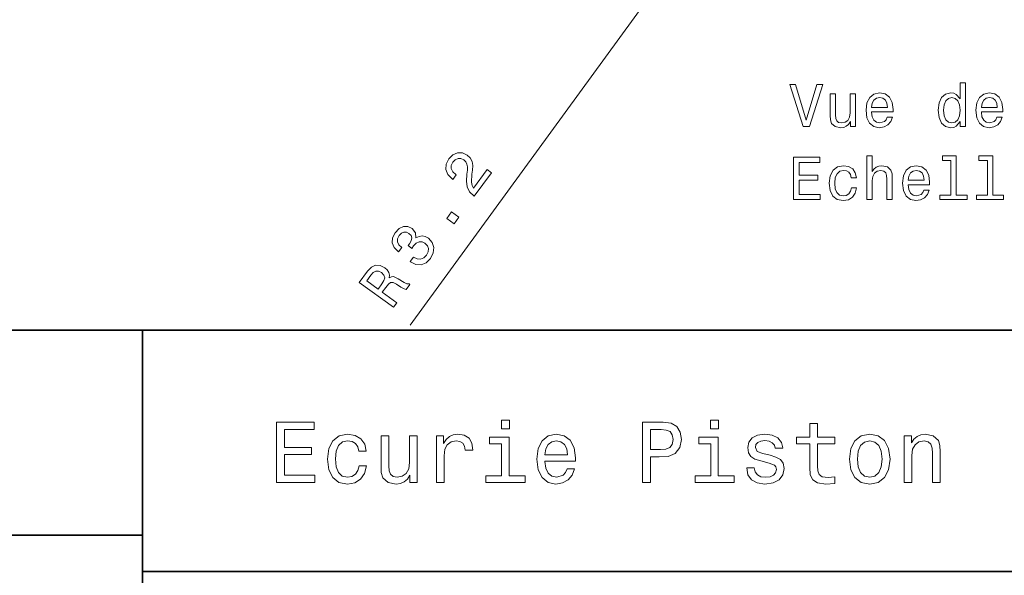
# Model space of a CAD drawing. Extents: x 0 to 296, y 0 to 210.
# Tile 6 of 8: x 152 to 233, y 50 to 96. Entities that reach past the tile are written whole.
import ezdxf

# ---------------------------------------------------------------- set-up
doc = ezdxf.new("R2010")
doc.units = 0

msp = doc.modelspace()

# ---------------------------------------------------------------- linework, layer by layer
at = {"color": 7, "lineweight": 13}
msp.add_line((211.814133, 108.352463), (184.19104, 70.415001), dxfattribs=at)
at = {"color": 7, "lineweight": 35}
for p, q in [((97, 70), (287, 70)), ((162, 10), (162, 70)), ((97, 53), (162, 53)), ((162, 50), (287, 50))]:
    msp.add_line(p, q, dxfattribs=at)
at = {"color": 7, "lineweight": 13}
for points in [[(217.944702, 90.400879), (217.067169, 87.420334), (216.164444, 90.400879), (215.685333, 90.400879), (216.815018, 86.895836), (217.319336, 86.895836), (218.423798, 90.400879)], [(229.831589, 87.314423), (229.831589, 86.895836), (230.275391, 86.895836), (230.275391, 90.516876), (229.836624, 90.516876), (229.836624, 89.190506), (229.498734, 89.573792), (229.291962, 89.664566), (229.054932, 89.699867), (228.626251, 89.599007), (228.293396, 89.316582), (228.076538, 88.862694), (228.0009, 88.252464), (228.076538, 87.642235), (228.293396, 87.183296), (228.626251, 86.895836), (229.054932, 86.800018), (229.291962, 86.83532), (229.503769, 86.926094)], [(221.147141, 89.60405), (220.703339, 89.60405), (220.703339, 88.040649), (220.652908, 87.677536), (220.506653, 87.415291), (220.279709, 87.253906), (219.982162, 87.203476), (219.745132, 87.24382), (219.593826, 87.364853), (219.508102, 87.571625), (219.48793, 87.864136), (219.48793, 89.60405), (219.044128, 89.60405), (219.044128, 87.823792), (219.05925, 87.465721), (219.155075, 87.168167), (219.447586, 86.895836), (219.916595, 86.800018), (220.168762, 86.83532), (220.38562, 86.926094), (220.57222, 87.082436), (220.723511, 87.30938), (220.723511, 86.895836), (221.147141, 86.895836)], [(222.483597, 88.121338), (224.25882, 88.121338), (224.263855, 88.32811), (224.183167, 88.908081), (223.961273, 89.341805), (223.608246, 89.60405), (223.139221, 89.699867), (222.680283, 89.599007), (222.327255, 89.316582), (222.100311, 88.857651), (222.019623, 88.252464), (222.095276, 87.632149), (222.32222, 87.178253), (222.670197, 86.895836), (223.124084, 86.800018), (223.517456, 86.865578), (223.840225, 87.037048), (224.077255, 87.30938), (224.213425, 87.672493), (223.774673, 87.672493), (223.683884, 87.470764), (223.552765, 87.319466), (223.179565, 87.198433), (222.892105, 87.253906), (222.675247, 87.43042), (222.534027, 87.71788), (222.483597, 88.106209)], [(222.483597, 88.494537), (222.539078, 88.842522), (222.675247, 89.099724), (222.882019, 89.256065), (223.154358, 89.311539), (223.421646, 89.256065), (223.628418, 89.099724), (223.754501, 88.842522), (223.799881, 88.494537)], [(229.130569, 89.301453), (229.42308, 89.23085), (229.644989, 89.034164), (229.776108, 88.706352), (229.826538, 88.252464), (229.776108, 87.793533), (229.644989, 87.465721), (229.42308, 87.263992), (229.130569, 87.198433), (228.853195, 87.263992), (228.641388, 87.465721), (228.500168, 87.798576), (228.454788, 88.252464), (228.500168, 88.701309), (228.641388, 89.029121), (228.853195, 89.23085)], [(231.591675, 88.121338), (233.366882, 88.121338), (233.371933, 88.32811), (233.291245, 88.908081), (233.069336, 89.341805), (232.716309, 89.60405), (232.247284, 89.699867), (231.788361, 89.599007), (231.435333, 89.316582), (231.208389, 88.857651), (231.127701, 88.252464), (231.203339, 87.632149), (231.430283, 87.178253), (231.778275, 86.895836), (232.232162, 86.800018), (232.625534, 86.865578), (232.948303, 87.037048), (233.185333, 87.30938), (233.321503, 87.672493), (232.882736, 87.672493), (232.791962, 87.470764), (232.660828, 87.319466), (232.287643, 87.198433), (232.000168, 87.253906), (231.78331, 87.43042), (231.642105, 87.71788), (231.591675, 88.106209)], [(231.591675, 88.494537), (231.647141, 88.842522), (231.78331, 89.099724), (231.990082, 89.256065), (232.262421, 89.311539), (232.529709, 89.256065), (232.736481, 89.099724), (232.862564, 88.842522), (232.907959, 88.494537)], [(189.517319, 81.127861), (190.933319, 83.072586), (190.582703, 83.327881), (189.463562, 81.790855), (189.334274, 82.015991), (189.282135, 82.278542), (189.322174, 82.941849), (189.375015, 83.271454), (189.39563, 83.668182), (189.331299, 84.008224), (189.170914, 84.293449), (188.927429, 84.533112), (188.5345, 84.713165), (188.1259, 84.717468), (187.740936, 84.548599), (187.403702, 84.213974), (187.188034, 83.77211), (187.162949, 83.334976), (187.329193, 82.920715), (187.685333, 82.5616), (187.742401, 82.520035), (188.012543, 82.891037), (187.979919, 82.914787), (187.729401, 83.153343), (187.605713, 83.41185), (187.60289, 83.682152), (187.727249, 83.947197), (187.940201, 84.153976), (188.169769, 84.255074), (188.411896, 84.253456), (188.641357, 84.148766), (188.808105, 83.983673), (188.910706, 83.790436), (188.95433, 83.559044), (188.94603, 83.290604), (188.901352, 82.955063), (188.863205, 82.371468), (188.92746, 81.894234), (189.131897, 81.489594), (189.505096, 81.136765)], [(216.008102, 80.849007), (218.227112, 80.849007), (218.227112, 81.272636), (216.472076, 81.272636), (216.472076, 82.457794), (218.035477, 82.457794), (218.035477, 82.876381), (216.472076, 82.876381), (216.472076, 83.925377), (218.186768, 83.925377), (218.186768, 84.349007), (216.008102, 84.349007)], [(222.095276, 80.849007), (222.539078, 80.849007), (222.539078, 82.412407), (222.584473, 82.770477), (222.730713, 83.032722), (222.957672, 83.194107), (223.260254, 83.254623), (223.502335, 83.204193), (223.653625, 83.068024), (223.729279, 82.84108), (223.754501, 82.53849), (223.754501, 80.849007), (224.198303, 80.849007), (224.198303, 82.629265), (224.178131, 82.987335), (224.087341, 83.284889), (223.789795, 83.55722), (223.325821, 83.653038), (223.073654, 83.617737), (222.856796, 83.521919), (222.675247, 83.370621), (222.539078, 83.163849), (222.539078, 84.470047), (222.095276, 84.470047)], [(229.049881, 84.096848), (229.049881, 81.222206), (228.137054, 81.222206), (228.137054, 80.849007), (230.401474, 80.849007), (230.401474, 81.222206), (229.493683, 81.222206), (229.493683, 84.470047), (228.353912, 84.470047), (228.353912, 84.096848)], [(232.085907, 84.096848), (232.085907, 81.222206), (231.17308, 81.222206), (231.17308, 80.849007), (233.4375, 80.849007), (233.4375, 81.222206), (232.529709, 81.222206), (232.529709, 84.470047), (231.389938, 84.470047), (231.389938, 84.096848)], [(220.784027, 82.659523), (221.222794, 82.659523), (221.132019, 83.062981), (220.915161, 83.380707), (220.577255, 83.577393), (220.138504, 83.653038), (219.654358, 83.552177), (219.286194, 83.269753), (219.054214, 82.810822), (218.973511, 82.195549), (219.049164, 81.58532), (219.276108, 81.131424), (219.634186, 80.849007), (220.123367, 80.753189), (220.557083, 80.828835), (220.894989, 81.040649), (221.126968, 81.373505), (221.227844, 81.817307), (220.804214, 81.817307), (220.728561, 81.534889), (220.587341, 81.323067), (220.38562, 81.191948), (220.138504, 81.151604), (219.830872, 81.217163), (219.608963, 81.418892), (219.472794, 81.746704), (219.427399, 82.210678), (219.472794, 82.664566), (219.613998, 82.992378), (219.840958, 83.194107), (220.138504, 83.264709), (220.400742, 83.219322), (220.597443, 83.103333), (220.728561, 82.91169)], [(225.519623, 82.074509), (227.294846, 82.074509), (227.299881, 82.281281), (227.219193, 82.861252), (226.997284, 83.294975), (226.644272, 83.55722), (226.175247, 83.653038), (225.716309, 83.552177), (225.363281, 83.269753), (225.136337, 82.810822), (225.055649, 82.205635), (225.131302, 81.58532), (225.358246, 81.131424), (225.706223, 80.849007), (226.16011, 80.753189), (226.553482, 80.818748), (226.876251, 80.990219), (227.113281, 81.26255), (227.249451, 81.625664), (226.810699, 81.625664), (226.71991, 81.423935), (226.588791, 81.272636), (226.215591, 81.151604), (225.928131, 81.207077), (225.711273, 81.383591), (225.570053, 81.671051), (225.519623, 82.05938)], [(225.519623, 82.447708), (225.575104, 82.795692), (225.711273, 83.052895), (225.918045, 83.209236), (226.190369, 83.264709), (226.457672, 83.209236), (226.664444, 83.052895), (226.790512, 82.795692), (226.835907, 82.447708)], [(187.837708, 78.821098), (188.247375, 79.383728), (187.639908, 79.826035), (187.23024, 79.263412)], [(184.206589, 75.70192), (184.235123, 75.681137), (184.674011, 75.461388), (185.107086, 75.43927), (185.514297, 75.604416), (185.874512, 75.953491), (186.113937, 76.427963), (186.166107, 76.876587), (186.029144, 77.288239), (185.715637, 77.628792), (185.451355, 77.771317), (185.190338, 77.824112), (184.932632, 77.787186), (184.680054, 77.671631), (184.652863, 78.096939), (184.370514, 78.446007), (184.00798, 78.616402), (183.639786, 78.616234), (183.281143, 78.440681), (182.943161, 78.087875), (182.741226, 77.673454), (182.71579, 77.26152), (182.867584, 76.870262), (183.202225, 76.533035), (183.230759, 76.512253), (183.494965, 76.875107), (183.257782, 77.09771), (183.147415, 77.340263), (183.157944, 77.59462), (183.292313, 77.864845), (183.479294, 78.053101), (183.677719, 78.145691), (183.884613, 78.138527), (184.098877, 78.038666), (184.271927, 77.856514), (184.33522, 77.660706), (184.292084, 77.430099), (184.147339, 77.179901), (184.027496, 77.023865), (184.349579, 76.789352), (184.486877, 76.995056), (184.710587, 77.225189), (184.947968, 77.345566), (185.190079, 77.343948), (185.427689, 77.233322), (185.6315, 77.016296), (185.720734, 76.770416), (185.694244, 76.502731), (185.549866, 76.22731), (185.322083, 76.000153), (185.063217, 75.901665), (184.781433, 75.925919), (184.479691, 76.076996)], [(182.805786, 71.910248), (183.081848, 72.289406), (181.887299, 73.159195), (182.169312, 73.546509), (182.389343, 73.822983), (182.577026, 73.960815), (182.782806, 73.960701), (183.05304, 73.826324), (183.434814, 73.579544), (183.693176, 73.428864), (183.87149, 73.373886), (184.183182, 73.801971), (184.105713, 73.858368), (183.923279, 73.847717), (183.687531, 73.969467), (183.210129, 74.273407), (182.821274, 74.450485), (182.647003, 74.433899), (182.462662, 74.343529), (182.479492, 74.580826), (182.419907, 74.798874), (182.293961, 75.002884), (182.095688, 75.184677), (181.711655, 75.376953), (181.33606, 75.400894), (180.985214, 75.244614), (180.665039, 74.916275), (179.976349, 73.970413)], [(180.934418, 74.557953), (181.139954, 74.788834), (181.345062, 74.907745), (181.567902, 74.913925), (181.818863, 74.787346), (182.025635, 74.574402), (182.088181, 74.360428), (182.025024, 74.119446), (181.858383, 73.847755), (181.540741, 73.411514), (180.598969, 74.097252)], [(173.109512, 57.381123), (176.279541, 57.381123), (176.279541, 57.986309), (173.772339, 57.986309), (173.772339, 59.679394), (176.005768, 59.679394), (176.005768, 60.277374), (173.772339, 60.277374), (173.772339, 61.775936), (176.221893, 61.775936), (176.221893, 62.381123), (173.109512, 62.381123)], [(192.439484, 62.554031), (191.769455, 62.554031), (191.769455, 61.833572), (192.439484, 61.833572)], [(203.462524, 57.381123), (204.125351, 57.381123), (204.125351, 59.492073), (204.860229, 59.492073), (205.602295, 59.528095), (206.193085, 59.780258), (206.574921, 60.270172), (206.704605, 60.940201), (206.603745, 61.559795), (206.315552, 62.013687), (205.840057, 62.287464), (205.191635, 62.381123), (203.462524, 62.381123)], [(209.788177, 62.554031), (209.118149, 62.554031), (209.118149, 61.833572), (209.788177, 61.833572)], [(217.353027, 60.579971), (217.353027, 58.64193), (217.396255, 58.015129), (217.597992, 57.582851), (218.001434, 57.330688), (218.685883, 57.244236), (219.43515, 57.280258), (219.43515, 57.827808), (218.887604, 57.78458), (218.390488, 57.842216), (218.123917, 58.022331), (218.008652, 58.324928), (217.98703, 58.75), (217.98703, 60.579971), (219.43515, 60.579971), (219.43515, 61.120316), (217.98703, 61.120316), (217.98703, 62.251438), (217.353027, 62.251438), (217.353027, 61.120316), (216.257935, 61.120316), (216.257935, 60.579971)], [(179.932281, 59.967579), (180.559082, 59.967579), (180.429398, 60.543945), (180.119598, 60.997837), (179.636887, 61.278816), (179.010086, 61.386887), (178.318436, 61.242794), (177.792511, 60.839336), (177.46109, 60.183716), (177.345825, 59.304752), (177.453888, 58.432995), (177.778091, 57.78458), (178.289627, 57.381123), (178.988464, 57.244236), (179.608063, 57.352303), (180.090775, 57.6549), (180.42218, 58.130402), (180.566284, 58.764408), (179.96109, 58.764408), (179.853027, 58.36095), (179.651291, 58.058357), (179.363113, 57.871037), (179.010086, 57.8134), (178.570602, 57.907059), (178.253601, 58.195244), (178.059082, 58.663544), (177.994232, 59.326366), (178.059082, 59.974781), (178.260803, 60.443081), (178.585007, 60.731266), (179.010086, 60.83213), (179.38472, 60.767288), (179.66571, 60.601585), (179.853027, 60.327808)], [(186.380402, 57.381123), (187.014404, 57.381123), (187.014404, 59.592937), (187.079254, 60.12608), (187.273773, 60.507923), (187.590775, 60.738472), (188.015854, 60.817722), (188.332855, 60.767288), (188.570602, 60.623199), (188.714691, 60.378242), (188.765121, 60.046829), (189.406342, 60.046829), (189.319885, 60.630402), (189.082123, 61.048271), (188.685883, 61.30043), (188.145538, 61.386887), (187.778091, 61.32925), (187.46109, 61.185158), (187.180115, 60.940201), (186.956772, 60.608788), (186.956772, 61.25), (186.380402, 61.25)], [(195.37175, 59.131844), (197.907776, 59.131844), (197.914978, 59.427231), (197.799713, 60.255764), (197.482712, 60.875359), (196.978378, 61.25), (196.30835, 61.386887), (195.65274, 61.242794), (195.148407, 60.839336), (194.824203, 60.183716), (194.708923, 59.319164), (194.817001, 58.432995), (195.141205, 57.78458), (195.638321, 57.381123), (196.286743, 57.244236), (196.848694, 57.337894), (197.309799, 57.582851), (197.648407, 57.971901), (197.842941, 58.490631), (197.216141, 58.490631), (197.086456, 58.20245), (196.899139, 57.986309), (196.365997, 57.8134), (195.955322, 57.892651), (195.645538, 58.14481), (195.443802, 58.555473), (195.37175, 59.110229)], [(205.01152, 61.76873), (205.443802, 61.725502), (205.760803, 61.588615), (205.94812, 61.336452), (206.01297, 60.940201), (205.940918, 60.522331), (205.746399, 60.270172), (205.414978, 60.140488), (204.96109, 60.104465), (204.125351, 60.104465), (204.125351, 61.76873)], [(214.060516, 59.636166), (213.44812, 59.780258), (212.994232, 59.945965), (212.842941, 60.28458), (212.886169, 60.522331), (213.03746, 60.695244), (213.282425, 60.803314), (213.635437, 60.846542), (213.97406, 60.803314), (214.240631, 60.67363), (214.413544, 60.479107), (214.485596, 60.219738), (215.105194, 60.219738), (215.105194, 60.23415), (214.997116, 60.70245), (214.701721, 61.069885), (214.240631, 61.30043), (213.635437, 61.386887), (213.023056, 61.30043), (212.57637, 61.062679), (212.29538, 60.709652), (212.208939, 60.262966), (212.273773, 59.830688), (212.475494, 59.528095), (212.806915, 59.311958), (213.289627, 59.16066), (213.995682, 58.987751), (214.427948, 58.807636), (214.543228, 58.663544), (214.586456, 58.447407), (214.521606, 58.180836), (214.348694, 57.979107), (214.067719, 57.849422), (213.693085, 57.806194), (213.296829, 57.849422), (213.008636, 58.000721), (212.814117, 58.245674), (212.734863, 58.584293), (212.122482, 58.584293), (212.223343, 58.007923), (212.518738, 57.590057), (212.98703, 57.337894), (213.635437, 57.244236), (214.312683, 57.337894), (214.809799, 57.590057), (215.112396, 57.993515), (215.220459, 58.519451), (215.141205, 58.973343), (214.917862, 59.283138), (214.55043, 59.484871)], [(220.65274, 59.311958), (220.768005, 58.432995), (221.099426, 57.78458), (221.625366, 57.381123), (222.331421, 57.244236), (223.030258, 57.381123), (223.556198, 57.777374), (223.887604, 58.425793), (224.010086, 59.311958), (223.887604, 60.190922), (223.556198, 60.846542), (223.030258, 61.242794), (222.331421, 61.386887), (221.625366, 61.242794), (221.099426, 60.839336), (220.768005, 60.190922)], [(225.177246, 57.381123), (225.811249, 57.381123), (225.811249, 59.614552), (225.876083, 60.12608), (226.085022, 60.500717), (226.409225, 60.731266), (226.841507, 60.817722), (227.187317, 60.745674), (227.403458, 60.551151), (227.511536, 60.226944), (227.547546, 59.794666), (227.547546, 57.381123), (228.181564, 57.381123), (228.181564, 59.924351), (228.15274, 60.435879), (228.023056, 60.86095), (227.597992, 61.25), (226.935165, 61.386887), (226.567719, 61.336452), (226.257935, 61.199566), (225.991364, 60.969017), (225.782425, 60.659222), (225.782425, 61.25), (225.177246, 61.25)], [(184.788177, 61.25), (184.154175, 61.25), (184.154175, 59.016571), (184.082123, 58.497837), (183.873199, 58.123196), (183.548996, 57.892651), (183.123917, 57.820602), (182.785294, 57.878242), (182.569168, 58.051151), (182.446686, 58.346542), (182.417862, 58.764408), (182.417862, 61.25), (181.783859, 61.25), (181.783859, 58.706772), (181.805481, 58.195244), (181.942368, 57.770172), (182.360229, 57.381123), (183.030258, 57.244236), (183.390488, 57.294666), (183.700287, 57.424351), (183.966858, 57.647694), (184.182999, 57.971901), (184.182999, 57.381123), (184.788177, 57.381123)], [(192.417862, 57.914265), (192.417862, 61.120316), (190.789627, 61.120316), (190.789627, 60.579971), (191.783859, 60.579971), (191.783859, 57.914265), (190.48703, 57.914265), (190.48703, 57.381123), (193.729111, 57.381123), (193.729111, 57.914265)], [(195.37175, 59.664986), (195.451004, 60.162102), (195.645538, 60.529537), (195.940918, 60.75288), (196.329971, 60.83213), (196.711807, 60.75288), (197.007202, 60.529537), (197.187317, 60.162102), (197.252167, 59.664986)], [(209.766571, 57.914265), (209.766571, 61.120316), (208.138321, 61.120316), (208.138321, 60.579971), (209.132568, 60.579971), (209.132568, 57.914265), (207.835724, 57.914265), (207.835724, 57.381123), (211.077805, 57.381123), (211.077805, 57.914265)], [(221.301147, 59.319164), (221.365997, 59.967579), (221.567719, 60.435879), (221.891937, 60.72406), (222.331421, 60.824928), (222.763687, 60.72406), (223.087891, 60.443081), (223.289627, 59.967579), (223.361679, 59.319164), (223.289627, 58.663544), (223.087891, 58.188038), (222.763687, 57.899853), (222.331421, 57.806194), (221.891937, 57.899853), (221.567719, 58.188038), (221.365997, 58.663544)]]:
    msp.add_lwpolyline(points, close=True, dxfattribs=at)

doc.saveas('drawing.dxf')
